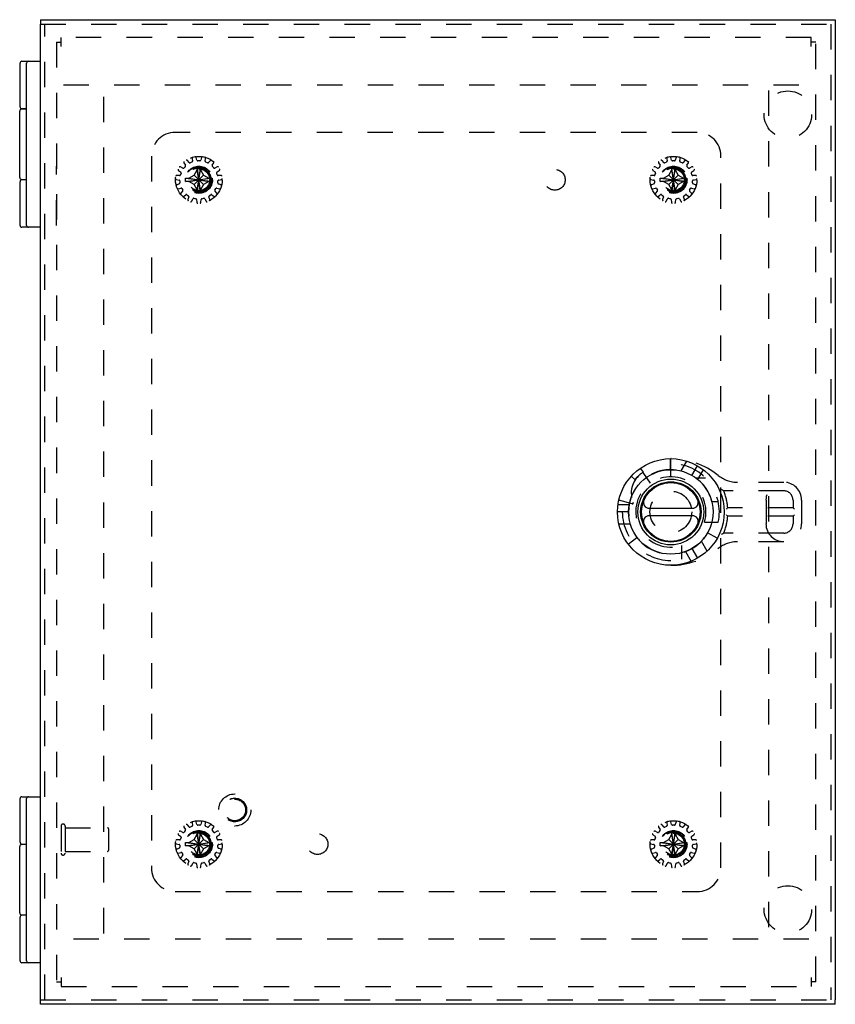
# Model space of a CAD drawing. Header units: inches. Extents: x 0 to 48.6, y 0 to 31.4.
# Tile 10 of 14: x 12.4 to 21, y 11 to 21.3. Entities that reach past the tile are written whole.
import ezdxf

# ---------------------------------------------------------------- set-up
doc = ezdxf.new("R2010")
doc.units = ezdxf.units.IN
doc.header["$LTSCALE"] = 2.671429
doc.header["$MEASUREMENT"] = 0
doc.linetypes.add('HIDDEN', pattern=[0.2, 0.1, -0.1])
for name, color, linetype in [('DEFAULT_2', 8, 'HIDDEN'), ('DOOR_ASSEMBLY', 7, 'CONTINUOUS'), ('SUBPANEL', 7, 'CONTINUOUS')]:
    doc.layers.add(name, color=color, linetype=linetype)

msp = doc.modelspace()

# ---------------------------------------------------------------- linework, layer by layer
at = {"layer": 'DEFAULT_2', "color": 8, "linetype": 'HIDDEN'}
for p, q in [((12.77, 21.108), (12.77, 11.204)), ((12.77, 21.108), (12.818, 21.108)), ((12.818, 21.061), (12.818, 21.156)), ((20.722, 21.156), (12.818, 21.156)), ((20.722, 21.061), (20.722, 21.156)), ((20.77, 21.108), (20.722, 21.108)), ((20.77, 11.204), (20.77, 21.108)), ((12.843, 20.656), (20.697, 20.656)), ((13.27, 11.716), (13.27, 20.596)), ((20.27, 20.596), (20.27, 11.716)), ((14.113, 19.834), (14.128, 19.81)), ((14.167, 19.838), (14.149, 19.86)), ((14.197, 19.843), (14.179, 19.835)), ((14.199, 19.882), (14.203, 19.854)), ((14.25, 19.864), (14.242, 19.892)), ((14.28, 19.857), (14.26, 19.857)), ((14.297, 19.892), (14.289, 19.864)), ((14.337, 19.854), (14.34, 19.882)), ((14.361, 19.835), (14.342, 19.843)), ((14.391, 19.86), (14.372, 19.838)), ((14.411, 19.81), (14.427, 19.834)), ((19.113, 19.834), (19.128, 19.81)), ((19.167, 19.838), (19.149, 19.86)), ((19.197, 19.843), (19.179, 19.835)), ((19.199, 19.882), (19.203, 19.854)), ((19.25, 19.864), (19.242, 19.892)), ((19.28, 19.857), (19.26, 19.857)), ((19.297, 19.892), (19.289, 19.864)), ((19.337, 19.854), (19.34, 19.882)), ((19.361, 19.835), (19.342, 19.843)), ((19.391, 19.86), (19.372, 19.838)), ((19.411, 19.81), (19.427, 19.834)), ((14.054, 19.755), (14.078, 19.739)), ((14.082, 19.727), (14.075, 19.708)), ((14.102, 19.78), (14.076, 19.793)), ((14.127, 19.798), (14.114, 19.783)), ((14.22, 19.705), (14.252, 19.76)), ((14.252, 19.515), (14.288, 19.796)), ((14.252, 19.795), (14.252, 19.796)), ((14.288, 19.515), (14.252, 19.796)), ((14.252, 19.76), (14.252, 19.795)), ((14.252, 19.551), (14.288, 19.76)), ((14.288, 19.551), (14.252, 19.76)), ((14.288, 19.796), (14.288, 19.795)), ((14.288, 19.795), (14.288, 19.76)), ((14.288, 19.76), (14.319, 19.705)), ((14.426, 19.783), (14.412, 19.798)), ((14.463, 19.793), (14.438, 19.78)), ((14.464, 19.708), (14.458, 19.727)), ((14.462, 19.739), (14.485, 19.755)), ((19.054, 19.755), (19.078, 19.739)), ((19.082, 19.727), (19.075, 19.708)), ((19.102, 19.78), (19.076, 19.793)), ((19.127, 19.798), (19.114, 19.783)), ((19.22, 19.705), (19.252, 19.76)), ((19.252, 19.515), (19.288, 19.796)), ((19.252, 19.795), (19.252, 19.796)), ((19.288, 19.515), (19.252, 19.796)), ((19.252, 19.76), (19.252, 19.795)), ((19.252, 19.551), (19.288, 19.76)), ((19.288, 19.551), (19.252, 19.76)), ((19.288, 19.796), (19.288, 19.795)), ((19.288, 19.795), (19.288, 19.76)), ((19.288, 19.76), (19.319, 19.705)), ((19.426, 19.783), (19.412, 19.798)), ((19.463, 19.793), (19.438, 19.78)), ((19.464, 19.708), (19.458, 19.727)), ((19.462, 19.739), (19.485, 19.755)), ((14.032, 19.659), (14.061, 19.653)), ((14.066, 19.701), (14.037, 19.702)), ((14.065, 19.614), (14.038, 19.604)), ((14.069, 19.645), (14.071, 19.625)), ((14.129, 19.674), (14.41, 19.638)), ((14.129, 19.674), (14.13, 19.674)), ((14.129, 19.638), (14.41, 19.674)), ((14.13, 19.638), (14.129, 19.638)), ((14.13, 19.674), (14.165, 19.674)), ((14.165, 19.638), (14.13, 19.638)), ((14.165, 19.674), (14.22, 19.705)), ((14.165, 19.674), (14.374, 19.638)), ((14.165, 19.638), (14.374, 19.674)), ((14.22, 19.606), (14.165, 19.638)), ((14.22, 19.606), (14.319, 19.705)), ((14.319, 19.606), (14.22, 19.705)), ((14.319, 19.705), (14.374, 19.674)), ((14.374, 19.638), (14.319, 19.606)), ((14.374, 19.674), (14.409, 19.674)), ((14.409, 19.638), (14.374, 19.638)), ((14.409, 19.674), (14.41, 19.674)), ((14.41, 19.638), (14.409, 19.638)), ((14.469, 19.625), (14.471, 19.645)), ((14.503, 19.702), (14.474, 19.701)), ((14.501, 19.604), (14.475, 19.614)), ((14.479, 19.653), (14.507, 19.659)), ((19.032, 19.659), (19.061, 19.653)), ((19.066, 19.701), (19.037, 19.702)), ((19.065, 19.614), (19.038, 19.604)), ((19.069, 19.645), (19.071, 19.625)), ((19.129, 19.638), (19.41, 19.674)), ((19.129, 19.674), (19.13, 19.674)), ((19.129, 19.674), (19.41, 19.638)), ((19.13, 19.638), (19.129, 19.638)), ((19.13, 19.674), (19.165, 19.674)), ((19.165, 19.638), (19.13, 19.638)), ((19.165, 19.674), (19.22, 19.705)), ((19.165, 19.638), (19.374, 19.674)), ((19.165, 19.674), (19.374, 19.638)), ((19.22, 19.606), (19.165, 19.638)), ((19.22, 19.606), (19.319, 19.705)), ((19.319, 19.606), (19.22, 19.705)), ((19.319, 19.705), (19.374, 19.674)), ((19.374, 19.638), (19.319, 19.606)), ((19.374, 19.674), (19.409, 19.674)), ((19.409, 19.638), (19.374, 19.638)), ((19.409, 19.674), (19.41, 19.674)), ((19.41, 19.638), (19.409, 19.638)), ((19.469, 19.625), (19.471, 19.645)), ((19.503, 19.702), (19.474, 19.701)), ((19.501, 19.604), (19.475, 19.614)), ((19.479, 19.653), (19.507, 19.659)), ((14.052, 19.562), (14.08, 19.569)), ((14.099, 19.535), (14.079, 19.514)), ((14.091, 19.564), (14.101, 19.547)), ((14.252, 19.551), (14.22, 19.606)), ((14.252, 19.516), (14.252, 19.551)), ((14.252, 19.515), (14.252, 19.516)), ((14.319, 19.606), (14.288, 19.551)), ((14.288, 19.551), (14.288, 19.516)), ((14.288, 19.516), (14.288, 19.515)), ((14.439, 19.547), (14.449, 19.564)), ((14.46, 19.514), (14.44, 19.535)), ((14.46, 19.569), (14.488, 19.562)), ((19.052, 19.562), (19.08, 19.569)), ((19.099, 19.535), (19.079, 19.514)), ((19.091, 19.564), (19.101, 19.547)), ((19.252, 19.551), (19.22, 19.606)), ((19.252, 19.516), (19.252, 19.551)), ((19.252, 19.515), (19.252, 19.516)), ((19.319, 19.606), (19.288, 19.551)), ((19.288, 19.551), (19.288, 19.516)), ((19.288, 19.516), (19.288, 19.515)), ((19.439, 19.547), (19.449, 19.564)), ((19.46, 19.514), (19.44, 19.535)), ((19.46, 19.569), (19.488, 19.562)), ((14.109, 19.481), (14.131, 19.499)), ((14.143, 19.499), (14.16, 19.487)), ((14.163, 19.476), (14.153, 19.449)), ((14.194, 19.431), (14.207, 19.456)), ((14.218, 19.461), (14.238, 19.457)), ((14.246, 19.448), (14.248, 19.419)), ((14.292, 19.419), (14.294, 19.448)), ((14.302, 19.457), (14.321, 19.461)), ((14.332, 19.456), (14.346, 19.431)), ((14.386, 19.449), (14.376, 19.476)), ((14.38, 19.487), (14.396, 19.499)), ((14.408, 19.499), (14.431, 19.481)), ((19.109, 19.481), (19.131, 19.499)), ((19.143, 19.499), (19.16, 19.487)), ((19.163, 19.476), (19.153, 19.449)), ((19.194, 19.431), (19.207, 19.456)), ((19.218, 19.461), (19.238, 19.457)), ((19.246, 19.448), (19.248, 19.419)), ((19.292, 19.419), (19.294, 19.448)), ((19.302, 19.457), (19.321, 19.461)), ((19.332, 19.456), (19.346, 19.431)), ((19.386, 19.449), (19.376, 19.476)), ((19.38, 19.487), (19.396, 19.499)), ((19.408, 19.499), (19.431, 19.481)), ((14.199, 12.882), (14.203, 12.854)), ((14.25, 12.864), (14.242, 12.892)), ((14.297, 12.892), (14.289, 12.864)), ((14.337, 12.854), (14.34, 12.882)), ((19.199, 12.882), (19.203, 12.854)), ((19.25, 12.864), (19.242, 12.892)), ((19.297, 12.892), (19.289, 12.864)), ((19.337, 12.854), (19.34, 12.882)), ((12.818, 12.846), (12.818, 12.562)), ((12.861, 12.846), (12.861, 12.562)), ((12.861, 12.828), (13.308, 12.828)), ((13.318, 12.818), (13.318, 12.59)), ((14.102, 12.78), (14.076, 12.793)), ((14.113, 12.834), (14.128, 12.81)), ((14.127, 12.798), (14.114, 12.783)), ((14.167, 12.838), (14.149, 12.86)), ((14.197, 12.843), (14.179, 12.835)), ((14.288, 12.515), (14.252, 12.796)), ((14.252, 12.795), (14.252, 12.796)), ((14.252, 12.515), (14.288, 12.796)), ((14.252, 12.76), (14.252, 12.795)), ((14.28, 12.857), (14.26, 12.857)), ((14.288, 12.796), (14.288, 12.795)), ((14.288, 12.795), (14.288, 12.76)), ((14.361, 12.835), (14.342, 12.843)), ((14.391, 12.86), (14.372, 12.838)), ((14.411, 12.81), (14.427, 12.834)), ((14.426, 12.783), (14.412, 12.798)), ((14.463, 12.793), (14.438, 12.78)), ((19.102, 12.78), (19.076, 12.793)), ((19.113, 12.834), (19.128, 12.81)), ((19.127, 12.798), (19.114, 12.783)), ((19.167, 12.838), (19.149, 12.86)), ((19.197, 12.843), (19.179, 12.835)), ((19.288, 12.515), (19.252, 12.796)), ((19.252, 12.795), (19.252, 12.796)), ((19.252, 12.515), (19.288, 12.796)), ((19.252, 12.76), (19.252, 12.795)), ((19.28, 12.857), (19.26, 12.857)), ((19.288, 12.796), (19.288, 12.795)), ((19.288, 12.795), (19.288, 12.76)), ((19.361, 12.835), (19.342, 12.843)), ((19.391, 12.86), (19.372, 12.838)), ((19.411, 12.81), (19.427, 12.834)), ((19.426, 12.783), (19.412, 12.798)), ((19.463, 12.793), (19.438, 12.78)), ((14.032, 12.659), (14.061, 12.653)), ((14.066, 12.701), (14.037, 12.702)), ((14.054, 12.755), (14.078, 12.739)), ((14.082, 12.727), (14.075, 12.708)), ((14.129, 12.674), (14.41, 12.638)), ((14.129, 12.638), (14.41, 12.674)), ((14.129, 12.674), (14.13, 12.674)), ((14.13, 12.674), (14.165, 12.674)), ((14.165, 12.674), (14.22, 12.705)), ((14.165, 12.674), (14.374, 12.638)), ((14.165, 12.638), (14.374, 12.674)), ((14.22, 12.705), (14.252, 12.76)), ((14.319, 12.606), (14.22, 12.705)), ((14.22, 12.606), (14.319, 12.705)), ((14.288, 12.551), (14.252, 12.76)), ((14.252, 12.551), (14.288, 12.76)), ((14.288, 12.76), (14.319, 12.705)), ((14.319, 12.705), (14.374, 12.674)), ((14.374, 12.674), (14.409, 12.674)), ((14.409, 12.674), (14.41, 12.674)), ((14.464, 12.708), (14.458, 12.727)), ((14.462, 12.739), (14.485, 12.755)), ((14.503, 12.702), (14.474, 12.701)), ((14.479, 12.653), (14.507, 12.659)), ((19.032, 12.659), (19.061, 12.653)), ((19.066, 12.701), (19.037, 12.702)), ((19.054, 12.755), (19.078, 12.739)), ((19.082, 12.727), (19.075, 12.708)), ((19.129, 12.638), (19.41, 12.674)), ((19.129, 12.674), (19.13, 12.674)), ((19.129, 12.674), (19.41, 12.638)), ((19.13, 12.674), (19.165, 12.674)), ((19.165, 12.674), (19.22, 12.705)), ((19.165, 12.638), (19.374, 12.674)), ((19.165, 12.674), (19.374, 12.638)), ((19.22, 12.705), (19.252, 12.76)), ((19.22, 12.705), (19.319, 12.606)), ((19.22, 12.606), (19.319, 12.705)), ((19.288, 12.551), (19.252, 12.76)), ((19.252, 12.551), (19.288, 12.76)), ((19.288, 12.76), (19.319, 12.705)), ((19.319, 12.705), (19.374, 12.674)), ((19.374, 12.674), (19.409, 12.674)), ((19.409, 12.674), (19.41, 12.674)), ((19.464, 12.708), (19.458, 12.727)), ((19.462, 12.739), (19.485, 12.755)), ((19.503, 12.702), (19.474, 12.701)), ((19.479, 12.653), (19.507, 12.659)), ((12.861, 12.58), (13.308, 12.58)), ((14.065, 12.614), (14.038, 12.604)), ((14.052, 12.562), (14.08, 12.569)), ((14.069, 12.645), (14.071, 12.625)), ((14.091, 12.564), (14.101, 12.547)), ((14.13, 12.638), (14.129, 12.638)), ((14.165, 12.638), (14.13, 12.638)), ((14.22, 12.606), (14.165, 12.638)), ((14.252, 12.551), (14.22, 12.606)), ((14.319, 12.606), (14.288, 12.551)), ((14.374, 12.638), (14.319, 12.606)), ((14.409, 12.638), (14.374, 12.638)), ((14.41, 12.638), (14.409, 12.638)), ((14.439, 12.547), (14.449, 12.564)), ((14.46, 12.569), (14.488, 12.562)), ((14.469, 12.625), (14.471, 12.645)), ((14.501, 12.604), (14.475, 12.614)), ((19.065, 12.614), (19.038, 12.604)), ((19.052, 12.562), (19.08, 12.569)), ((19.069, 12.645), (19.071, 12.625)), ((19.091, 12.564), (19.101, 12.547)), ((19.13, 12.638), (19.129, 12.638)), ((19.165, 12.638), (19.13, 12.638)), ((19.22, 12.606), (19.165, 12.638)), ((19.252, 12.551), (19.22, 12.606)), ((19.319, 12.606), (19.288, 12.551)), ((19.374, 12.638), (19.319, 12.606)), ((19.409, 12.638), (19.374, 12.638)), ((19.41, 12.638), (19.409, 12.638)), ((19.439, 12.547), (19.449, 12.564)), ((19.46, 12.569), (19.488, 12.562)), ((19.469, 12.625), (19.471, 12.645)), ((19.501, 12.604), (19.475, 12.614)), ((14.099, 12.535), (14.079, 12.514)), ((14.109, 12.481), (14.131, 12.499)), ((14.143, 12.499), (14.16, 12.487)), ((14.163, 12.476), (14.153, 12.449)), ((14.194, 12.431), (14.207, 12.456)), ((14.218, 12.461), (14.238, 12.457)), ((14.252, 12.516), (14.252, 12.551)), ((14.252, 12.515), (14.252, 12.516)), ((14.288, 12.551), (14.288, 12.516)), ((14.288, 12.516), (14.288, 12.515)), ((14.302, 12.457), (14.321, 12.461)), ((14.332, 12.456), (14.346, 12.431)), ((14.386, 12.449), (14.376, 12.476)), ((14.38, 12.487), (14.396, 12.499)), ((14.408, 12.499), (14.431, 12.481)), ((14.46, 12.514), (14.44, 12.535)), ((19.099, 12.535), (19.079, 12.514)), ((19.109, 12.481), (19.131, 12.499)), ((19.143, 12.499), (19.16, 12.487)), ((19.163, 12.476), (19.153, 12.449)), ((19.194, 12.431), (19.207, 12.456)), ((19.218, 12.461), (19.238, 12.457)), ((19.252, 12.516), (19.252, 12.551)), ((19.252, 12.515), (19.252, 12.516)), ((19.288, 12.551), (19.288, 12.516)), ((19.288, 12.516), (19.288, 12.515)), ((19.302, 12.457), (19.321, 12.461)), ((19.332, 12.456), (19.346, 12.431)), ((19.386, 12.449), (19.376, 12.476)), ((19.38, 12.487), (19.396, 12.499)), ((19.408, 12.499), (19.431, 12.481)), ((19.46, 12.514), (19.44, 12.535)), ((14.246, 12.448), (14.248, 12.419)), ((14.292, 12.419), (14.294, 12.448)), ((19.246, 12.448), (19.248, 12.419)), ((19.292, 12.419), (19.294, 12.448)), ((20.697, 11.656), (12.843, 11.656)), ((12.818, 11.251), (12.818, 11.156)), ((20.722, 11.251), (20.722, 11.156)), ((12.77, 11.204), (12.818, 11.204)), ((12.818, 11.156), (20.722, 11.156)), ((20.77, 11.204), (20.722, 11.204))]:
    msp.add_line(p, q, dxfattribs=at)
for points in [[(14.252, 19.796), (14.258, 19.796), (14.264, 19.796), (14.27, 19.796), (14.276, 19.796), (14.282, 19.796), (14.288, 19.796)], [(19.252, 19.796), (19.258, 19.796), (19.264, 19.796), (19.27, 19.796), (19.276, 19.796), (19.282, 19.796), (19.288, 19.796)], [(14.129, 19.656), (14.129, 19.659), (14.129, 19.662), (14.129, 19.665), (14.129, 19.668), (14.129, 19.671), (14.129, 19.674)], [(14.129, 19.638), (14.129, 19.641), (14.129, 19.644), (14.129, 19.647), (14.129, 19.65), (14.129, 19.653), (14.129, 19.656)], [(14.41, 19.674), (14.41, 19.671), (14.41, 19.668), (14.41, 19.665), (14.41, 19.662), (14.41, 19.659), (14.41, 19.656)], [(14.41, 19.656), (14.41, 19.653), (14.41, 19.65), (14.41, 19.647), (14.41, 19.644), (14.41, 19.641), (14.41, 19.638)], [(19.129, 19.656), (19.129, 19.659), (19.129, 19.662), (19.129, 19.665), (19.129, 19.668), (19.129, 19.671), (19.129, 19.674)], [(19.129, 19.638), (19.129, 19.641), (19.129, 19.644), (19.129, 19.647), (19.129, 19.65), (19.129, 19.653), (19.129, 19.656)], [(19.41, 19.674), (19.41, 19.671), (19.41, 19.668), (19.41, 19.665), (19.41, 19.662), (19.41, 19.659), (19.41, 19.656)], [(19.41, 19.656), (19.41, 19.653), (19.41, 19.65), (19.41, 19.647), (19.41, 19.644), (19.41, 19.641), (19.41, 19.638)], [(14.288, 19.515), (14.282, 19.515), (14.276, 19.515), (14.27, 19.515), (14.264, 19.515), (14.258, 19.515), (14.252, 19.515)], [(19.288, 19.515), (19.282, 19.515), (19.276, 19.515), (19.27, 19.515), (19.264, 19.515), (19.258, 19.515), (19.252, 19.515)], [(14.252, 12.796), (14.258, 12.796), (14.264, 12.796), (14.27, 12.796), (14.276, 12.796), (14.282, 12.796), (14.288, 12.796)], [(19.252, 12.796), (19.258, 12.796), (19.264, 12.796), (19.27, 12.796), (19.276, 12.796), (19.282, 12.796), (19.288, 12.796)], [(14.129, 12.656), (14.129, 12.659), (14.129, 12.662), (14.129, 12.665), (14.129, 12.668), (14.129, 12.671), (14.129, 12.674)], [(14.41, 12.674), (14.41, 12.671), (14.41, 12.668), (14.41, 12.665), (14.41, 12.662), (14.41, 12.659), (14.41, 12.656)], [(19.129, 12.656), (19.129, 12.659), (19.129, 12.662), (19.129, 12.665), (19.129, 12.668), (19.129, 12.671), (19.129, 12.674)], [(19.41, 12.674), (19.41, 12.671), (19.41, 12.668), (19.41, 12.665), (19.41, 12.662), (19.41, 12.659), (19.41, 12.656)], [(14.129, 12.638), (14.129, 12.641), (14.129, 12.644), (14.129, 12.647), (14.129, 12.65), (14.129, 12.653), (14.129, 12.656)], [(14.41, 12.656), (14.41, 12.653), (14.41, 12.65), (14.41, 12.647), (14.41, 12.644), (14.41, 12.641), (14.41, 12.638)], [(19.129, 12.638), (19.129, 12.641), (19.129, 12.644), (19.129, 12.647), (19.129, 12.65), (19.129, 12.653), (19.129, 12.656)], [(19.41, 12.656), (19.41, 12.653), (19.41, 12.65), (19.41, 12.647), (19.41, 12.644), (19.41, 12.641), (19.41, 12.638)], [(14.288, 12.515), (14.282, 12.515), (14.276, 12.515), (14.27, 12.515), (14.264, 12.515), (14.258, 12.515), (14.252, 12.515)], [(19.288, 12.515), (19.282, 12.515), (19.276, 12.515), (19.27, 12.515), (19.264, 12.515), (19.258, 12.515), (19.252, 12.515)]]:
    msp.add_lwpolyline(points, dxfattribs=at)
for centre, radius in [((14.27, 19.656), 0.246), ((19.27, 19.656), 0.246), ((14.27, 19.656), 0.143), ((14.27, 19.656), 0.128), ((14.27, 19.656), 0.124), ((14.27, 19.656), 0.114), ((19.27, 19.656), 0.143), ((19.27, 19.656), 0.128), ((19.27, 19.656), 0.124), ((19.27, 19.656), 0.114), ((14.27, 12.656), 0.246), ((19.27, 12.656), 0.246), ((14.27, 12.656), 0.143), ((14.27, 12.656), 0.128), ((14.27, 12.656), 0.124), ((14.27, 12.656), 0.114), ((19.27, 12.656), 0.143), ((19.27, 12.656), 0.128), ((19.27, 12.656), 0.124), ((19.27, 12.656), 0.114)]:
    msp.add_circle(centre, radius, dxfattribs=at)
for centre, radius, start, end in [((14.121, 19.839), 0.01, 128.9326, 211.8493), ((14.141, 19.853), 0.01, 40.1507, 123.0674), ((14.175, 19.844), 0.01, 220.1507, 294), ((14.193, 19.853), 0.01, 294, 7.8493), ((14.209, 19.884), 0.01, 104.9326, 187.8493), ((14.233, 19.889), 0.01, 16.1507, 99.0674), ((14.26, 19.867), 0.01, 196.1507, 270), ((14.28, 19.867), 0.01, 270, 343.8493), ((14.307, 19.889), 0.01, 80.9326, 163.8493), ((14.331, 19.884), 0.01, 352.1507, 75.0674), ((14.346, 19.853), 0.01, 172.1507, 246), ((14.365, 19.844), 0.01, 246, 319.8493), ((14.398, 19.853), 0.01, 56.9326, 139.8493), ((14.418, 19.839), 0.01, 328.1507, 51.0674), ((19.121, 19.839), 0.01, 128.9326, 211.8493), ((19.141, 19.853), 0.01, 40.1507, 123.0674), ((19.175, 19.844), 0.01, 220.1507, 294), ((19.193, 19.853), 0.01, 294, 7.8493), ((19.209, 19.884), 0.01, 104.9326, 187.8493), ((19.233, 19.889), 0.01, 16.1507, 99.0674), ((19.26, 19.867), 0.01, 196.1507, 270), ((19.28, 19.867), 0.01, 270, 343.8493), ((19.307, 19.889), 0.01, 80.9326, 163.8493), ((19.331, 19.884), 0.01, 352.1507, 75.0674), ((19.346, 19.853), 0.01, 172.1507, 246), ((19.365, 19.844), 0.01, 246, 319.8493), ((19.398, 19.853), 0.01, 56.9326, 139.8493), ((19.418, 19.839), 0.01, 328.1507, 51.0674), ((14.06, 19.763), 0.01, 152.9326, 235.8493), ((14.072, 19.784), 0.01, 64.1507, 147.0674), ((14.072, 19.73), 0.01, 342, 55.8493), ((14.106, 19.789), 0.01, 244.1507, 318), ((14.12, 19.804), 0.01, 318, 31.8493), ((14.42, 19.804), 0.01, 148.1507, 222), ((14.433, 19.789), 0.01, 222, 295.8493), ((14.467, 19.73), 0.01, 124.1507, 198), ((14.468, 19.784), 0.01, 32.9326, 115.8493), ((14.48, 19.763), 0.01, 304.1507, 27.0674), ((19.06, 19.763), 0.01, 152.9326, 235.8493), ((19.072, 19.784), 0.01, 64.1507, 147.0674), ((19.072, 19.73), 0.01, 342, 55.8493), ((19.106, 19.789), 0.01, 244.1507, 318), ((19.12, 19.804), 0.01, 318, 31.8493), ((19.42, 19.804), 0.01, 148.1507, 222), ((19.433, 19.789), 0.01, 222, 295.8493), ((19.467, 19.73), 0.01, 124.1507, 198), ((19.468, 19.784), 0.01, 32.9326, 115.8493), ((19.48, 19.763), 0.01, 304.1507, 27.0674), ((14.034, 19.668), 0.01, 176.9326, 259.8493), ((14.037, 19.692), 0.01, 88.1507, 171.0674), ((14.059, 19.644), 0.01, 6, 79.8493), ((14.061, 19.624), 0.01, 292.1507, 6), ((14.066, 19.711), 0.01, 268.1507, 342), ((14.473, 19.711), 0.01, 198, 271.8493), ((14.479, 19.624), 0.01, 174, 247.8493), ((14.481, 19.644), 0.01, 100.1507, 174), ((14.503, 19.692), 0.01, 8.9326, 91.8493), ((14.505, 19.668), 0.01, 280.1507, 3.0674), ((19.034, 19.668), 0.01, 176.9326, 259.8493), ((19.037, 19.692), 0.01, 88.1507, 171.0674), ((19.059, 19.644), 0.01, 6, 79.8493), ((19.061, 19.624), 0.01, 292.1507, 6), ((19.066, 19.711), 0.01, 268.1507, 342), ((19.473, 19.711), 0.01, 198, 271.8493), ((19.479, 19.624), 0.01, 174, 247.8493), ((19.481, 19.644), 0.01, 100.1507, 174), ((19.503, 19.692), 0.01, 8.9326, 91.8493), ((19.505, 19.668), 0.01, 280.1507, 3.0674), ((14.042, 19.594), 0.01, 112.1507, 195.0674), ((14.049, 19.571), 0.01, 200.9326, 283.8493), ((14.086, 19.507), 0.01, 136.1507, 219.0674), ((14.082, 19.559), 0.01, 30, 103.8493), ((14.092, 19.542), 0.01, 316.1507, 30), ((14.447, 19.542), 0.01, 150, 223.8493), ((14.457, 19.559), 0.01, 76.1507, 150), ((14.453, 19.507), 0.01, 320.9326, 43.8493), ((14.49, 19.571), 0.01, 256.1507, 339.0674), ((14.498, 19.594), 0.01, 344.9326, 67.8493), ((19.042, 19.594), 0.01, 112.1507, 195.0674), ((19.049, 19.571), 0.01, 200.9326, 283.8493), ((19.086, 19.507), 0.01, 136.1507, 219.0674), ((19.082, 19.559), 0.01, 30, 103.8493), ((19.092, 19.542), 0.01, 316.1507, 30), ((19.447, 19.542), 0.01, 150, 223.8493), ((19.457, 19.559), 0.01, 76.1507, 150), ((19.453, 19.507), 0.01, 320.9326, 43.8493), ((19.49, 19.571), 0.01, 256.1507, 339.0674), ((19.498, 19.594), 0.01, 344.9326, 67.8493), ((14.103, 19.489), 0.01, 224.9326, 307.8493), ((14.138, 19.491), 0.01, 54, 127.8493), ((14.163, 19.445), 0.01, 160.1507, 243.0674), ((14.154, 19.479), 0.01, 340.1507, 54), ((14.185, 19.435), 0.01, 248.9326, 331.8493), ((14.216, 19.451), 0.01, 78, 151.8493), ((14.236, 19.447), 0.01, 4.1507, 78), ((14.258, 19.42), 0.01, 184.1507, 267.0674), ((14.282, 19.42), 0.01, 272.9326, 355.8493), ((14.304, 19.447), 0.01, 102, 175.8493), ((14.323, 19.451), 0.01, 28.1507, 102), ((14.355, 19.435), 0.01, 208.1507, 291.0674), ((14.386, 19.479), 0.01, 126, 199.8493), ((14.377, 19.445), 0.01, 296.9326, 19.8493), ((14.402, 19.491), 0.01, 52.1507, 126), ((14.437, 19.489), 0.01, 232.1507, 315.0674), ((19.103, 19.489), 0.01, 224.9326, 307.8493), ((19.138, 19.491), 0.01, 54, 127.8493), ((19.163, 19.445), 0.01, 160.1507, 243.0674), ((19.154, 19.479), 0.01, 340.1507, 54), ((19.185, 19.435), 0.01, 248.9326, 331.8493), ((19.216, 19.451), 0.01, 78, 151.8493), ((19.236, 19.447), 0.01, 4.1507, 78), ((19.258, 19.42), 0.01, 184.1507, 267.0674), ((19.282, 19.42), 0.01, 272.9326, 355.8493), ((19.304, 19.447), 0.01, 102, 175.8493), ((19.323, 19.451), 0.01, 28.1507, 102), ((19.355, 19.435), 0.01, 208.1507, 291.0674), ((19.386, 19.479), 0.01, 126, 199.8493), ((19.377, 19.445), 0.01, 296.9326, 19.8493), ((19.402, 19.491), 0.01, 52.1507, 126), ((19.437, 19.489), 0.01, 232.1507, 315.0674), ((12.839, 12.846), 0.0215, 0, 180), ((14.209, 12.884), 0.01, 104.9326, 187.8493), ((14.233, 12.889), 0.01, 16.1507, 99.0674), ((14.307, 12.889), 0.01, 80.9326, 163.8493), ((14.331, 12.884), 0.01, 352.1507, 75.0674), ((19.209, 12.884), 0.01, 104.9326, 187.8493), ((19.233, 12.889), 0.01, 16.1507, 99.0674), ((19.307, 12.889), 0.01, 80.9326, 163.8493), ((19.331, 12.884), 0.01, 352.1507, 75.0674), ((13.308, 12.818), 0.01, 0, 90), ((14.06, 12.763), 0.01, 152.9326, 235.8493), ((14.072, 12.784), 0.01, 64.1507, 147.0674), ((14.106, 12.789), 0.01, 244.1507, 318), ((14.121, 12.839), 0.01, 128.9326, 211.8493), ((14.12, 12.804), 0.01, 318, 31.8493), ((14.141, 12.853), 0.01, 40.1507, 123.0674), ((14.175, 12.844), 0.01, 220.1507, 294), ((14.193, 12.853), 0.01, 294, 7.8493), ((14.26, 12.867), 0.01, 196.1507, 270), ((14.28, 12.867), 0.01, 270, 343.8493), ((14.346, 12.853), 0.01, 172.1507, 246), ((14.365, 12.844), 0.01, 246, 319.8493), ((14.398, 12.853), 0.01, 56.9326, 139.8493), ((14.42, 12.804), 0.01, 148.1507, 222), ((14.418, 12.839), 0.01, 328.1507, 51.0674), ((14.433, 12.789), 0.01, 222, 295.8493), ((14.468, 12.784), 0.01, 32.9326, 115.8493), ((14.48, 12.763), 0.01, 304.1507, 27.0674), ((19.06, 12.763), 0.01, 152.9326, 235.8493), ((19.072, 12.784), 0.01, 64.1507, 147.0674), ((19.106, 12.789), 0.01, 244.1507, 318), ((19.121, 12.839), 0.01, 128.9326, 211.8493), ((19.12, 12.804), 0.01, 318, 31.8493), ((19.141, 12.853), 0.01, 40.1507, 123.0674), ((19.175, 12.844), 0.01, 220.1507, 294), ((19.193, 12.853), 0.01, 294, 7.8493), ((19.26, 12.867), 0.01, 196.1507, 270), ((19.28, 12.867), 0.01, 270, 343.8493), ((19.346, 12.853), 0.01, 172.1507, 246), ((19.365, 12.844), 0.01, 246, 319.8493), ((19.398, 12.853), 0.01, 56.9326, 139.8493), ((19.42, 12.804), 0.01, 148.1507, 222), ((19.418, 12.839), 0.01, 328.1507, 51.0674), ((19.433, 12.789), 0.01, 222, 295.8493), ((19.468, 12.784), 0.01, 32.9326, 115.8493), ((19.48, 12.763), 0.01, 304.1507, 27.0674), ((14.034, 12.668), 0.01, 176.9326, 259.8493), ((14.037, 12.692), 0.01, 88.1507, 171.0674), ((14.066, 12.711), 0.01, 268.1507, 342), ((14.072, 12.73), 0.01, 342, 55.8493), ((14.467, 12.73), 0.01, 124.1507, 198), ((14.473, 12.711), 0.01, 198, 271.8493), ((14.503, 12.692), 0.01, 8.9326, 91.8493), ((14.505, 12.668), 0.01, 280.1507, 3.0674), ((19.034, 12.668), 0.01, 176.9326, 259.8493), ((19.037, 12.692), 0.01, 88.1507, 171.0674), ((19.066, 12.711), 0.01, 268.1507, 342), ((19.072, 12.73), 0.01, 342, 55.8493), ((19.467, 12.73), 0.01, 124.1507, 198), ((19.473, 12.711), 0.01, 198, 271.8493), ((19.503, 12.692), 0.01, 8.9326, 91.8493), ((19.505, 12.668), 0.01, 280.1507, 3.0674), ((12.839, 12.562), 0.0215, 180, 360), ((13.308, 12.59), 0.01, 270, 360), ((14.042, 12.594), 0.01, 112.1507, 195.0674), ((14.049, 12.571), 0.01, 200.9326, 283.8493), ((14.059, 12.644), 0.01, 6, 79.8493), ((14.061, 12.624), 0.01, 292.1507, 6), ((14.082, 12.559), 0.01, 30, 103.8493), ((14.457, 12.559), 0.01, 76.1507, 150), ((14.479, 12.624), 0.01, 174, 247.8493), ((14.481, 12.644), 0.01, 100.1507, 174), ((14.49, 12.571), 0.01, 256.1507, 339.0674), ((14.498, 12.594), 0.01, 344.9326, 67.8493), ((19.042, 12.594), 0.01, 112.1507, 195.0674), ((19.049, 12.571), 0.01, 200.9326, 283.8493), ((19.059, 12.644), 0.01, 6, 79.8493), ((19.061, 12.624), 0.01, 292.1507, 6), ((19.082, 12.559), 0.01, 30, 103.8493), ((19.457, 12.559), 0.01, 76.1507, 150), ((19.479, 12.624), 0.01, 174, 247.8493), ((19.481, 12.644), 0.01, 100.1507, 174), ((19.49, 12.571), 0.01, 256.1507, 339.0674), ((19.498, 12.594), 0.01, 344.9326, 67.8493), ((14.086, 12.507), 0.01, 136.1507, 219.0674), ((14.103, 12.489), 0.01, 224.9326, 307.8493), ((14.092, 12.542), 0.01, 316.1507, 30), ((14.138, 12.491), 0.01, 54, 127.8493), ((14.154, 12.479), 0.01, 340.1507, 54), ((14.216, 12.451), 0.01, 78, 151.8493), ((14.236, 12.447), 0.01, 4.1507, 78), ((14.304, 12.447), 0.01, 102, 175.8493), ((14.323, 12.451), 0.01, 28.1507, 102), ((14.386, 12.479), 0.01, 126, 199.8493), ((14.402, 12.491), 0.01, 52.1507, 126), ((14.437, 12.489), 0.01, 232.1507, 315.0674), ((14.447, 12.542), 0.01, 150, 223.8493), ((14.453, 12.507), 0.01, 320.9326, 43.8493), ((19.086, 12.507), 0.01, 136.1507, 219.0674), ((19.103, 12.489), 0.01, 224.9326, 307.8493), ((19.092, 12.542), 0.01, 316.1507, 30), ((19.138, 12.491), 0.01, 54, 127.8493), ((19.154, 12.479), 0.01, 340.1507, 54), ((19.216, 12.451), 0.01, 78, 151.8493), ((19.236, 12.447), 0.01, 4.1507, 78), ((19.304, 12.447), 0.01, 102, 175.8493), ((19.323, 12.451), 0.01, 28.1507, 102), ((19.386, 12.479), 0.01, 126, 199.8493), ((19.402, 12.491), 0.01, 52.1507, 126), ((19.437, 12.489), 0.01, 232.1507, 315.0674), ((19.447, 12.542), 0.01, 150, 223.8493), ((19.453, 12.507), 0.01, 320.9326, 43.8493), ((14.163, 12.445), 0.01, 160.1507, 243.0674), ((14.185, 12.435), 0.01, 248.9326, 331.8493), ((14.258, 12.42), 0.01, 184.1507, 267.0674), ((14.282, 12.42), 0.01, 272.9326, 355.8493), ((14.355, 12.435), 0.01, 208.1507, 291.0674), ((14.377, 12.445), 0.01, 296.9326, 19.8493), ((19.163, 12.445), 0.01, 160.1507, 243.0674), ((19.185, 12.435), 0.01, 248.9326, 331.8493), ((19.258, 12.42), 0.01, 184.1507, 267.0674), ((19.282, 12.42), 0.01, 272.9326, 355.8493), ((19.355, 12.435), 0.01, 208.1507, 291.0674), ((19.377, 12.445), 0.01, 296.9326, 19.8493)]:
    msp.add_arc(centre, radius, start, end, dxfattribs=at)
at = {"layer": 'DOOR_ASSEMBLY', "color": 7, "linetype": 'Continuous'}
for p, q in [((12.6, 21.343), (12.6, 21.295)), ((20.975, 21.343), (20.975, 21.295)), ((12.386, 20.426), (12.386, 20.886)), ((12.406, 20.906), (12.6, 20.906)), ((12.455, 19.176), (12.455, 20.886)), ((12.382, 19.681), (12.382, 20.381)), ((12.455, 20.401), (12.402, 20.401)), ((12.406, 20.406), (12.455, 20.406)), ((12.386, 19.176), (12.386, 19.636)), ((12.402, 19.661), (12.455, 19.661)), ((12.455, 19.656), (12.406, 19.656)), ((12.6, 19.156), (12.406, 19.156)), ((19.013, 16.196), (19.471, 16.196)), ((19.471, 16.116), (19.013, 16.116)), ((12.386, 12.676), (12.386, 13.136)), ((12.406, 13.156), (12.6, 13.156)), ((12.455, 11.426), (12.455, 13.136)), ((12.382, 11.931), (12.382, 12.631)), ((12.455, 12.651), (12.402, 12.651)), ((12.406, 12.656), (12.455, 12.656)), ((12.386, 11.426), (12.386, 11.886)), ((12.402, 11.911), (12.455, 11.911)), ((12.455, 11.906), (12.406, 11.906)), ((12.6, 11.406), (12.406, 11.406)), ((12.6, 10.968), (12.6, 11.016)), ((20.975, 10.968), (20.975, 11.016))]:
    msp.add_line(p, q, dxfattribs=at)
at = {"layer": 'DOOR_ASSEMBLY', "color": 3, "linetype": 'Continuous'}
for p, q in [((12.6, 21.343), (20.975, 21.343)), ((12.6, 11.016), (12.6, 21.295)), ((20.975, 21.295), (20.975, 11.016)), ((20.975, 10.968), (12.6, 10.968))]:
    msp.add_line(p, q, dxfattribs=at)
at = {"layer": 'DOOR_ASSEMBLY', "color": 8, "linetype": 'HIDDEN'}
for p, q in [((12.6, 21.295), (20.975, 21.295)), ((12.648, 11.016), (12.648, 21.295)), ((20.927, 21.295), (20.927, 11.016)), ((12.77, 19.176), (12.77, 19.801)), ((19.236, 16.718), (19.236, 16.601)), ((19.242, 16.526), (19.242, 16.718)), ((18.919, 16.616), (18.949, 16.574)), ((19.408, 16.693), (19.347, 16.589)), ((19.464, 16.542), (19.523, 16.643)), ((19.526, 16.499), (19.585, 16.601)), ((18.863, 16.499), (18.825, 16.534)), ((18.949, 16.574), (18.944, 16.571)), ((19.029, 16.459), (18.958, 16.561)), ((19.607, 16.513), (19.508, 16.513)), ((19.782, 16.39), (19.777, 16.393)), ((20.432, 16.468), (19.946, 16.468)), ((19.787, 16.387), (19.782, 16.39)), ((19.792, 16.383), (19.787, 16.387)), ((19.797, 16.38), (19.792, 16.383)), ((19.798, 16.379), (19.797, 16.38)), ((19.798, 16.379), (19.798, 16.379)), ((19.798, 16.379), (19.798, 16.379)), ((19.798, 16.379), (19.798, 16.379)), ((19.799, 16.379), (19.798, 16.379)), ((19.799, 16.379), (19.799, 16.379)), ((20.432, 16.378), (19.799, 16.378)), ((19.799, 16.378), (19.799, 16.378)), ((19.799, 16.378), (19.799, 16.378)), ((18.803, 16.231), (18.684, 16.231)), ((18.835, 16.243), (18.693, 16.281)), ((19.741, 16.263), (19.674, 16.263)), ((19.83, 16.189), (19.827, 16.186)), ((19.833, 16.192), (19.83, 16.189)), ((19.836, 16.195), (19.833, 16.192)), ((19.838, 16.198), (19.836, 16.195)), ((19.841, 16.201), (19.838, 16.198)), ((20.53, 16.201), (19.841, 16.201)), ((19.841, 16.201), (19.841, 16.201)), ((20.245, 16.281), (20.245, 16.031)), ((20.53, 16.281), (20.53, 16.201)), ((20.53, 16.201), (20.545, 16.186)), ((20.62, 16.281), (20.62, 16.031)), ((18.796, 16.156), (18.679, 16.156)), ((19.832, 16.12), (19.827, 16.126)), ((19.837, 16.115), (19.832, 16.12)), ((19.838, 16.114), (19.837, 16.115)), ((19.839, 16.113), (19.838, 16.114)), ((19.839, 16.113), (19.839, 16.113)), ((19.839, 16.112), (19.839, 16.113)), ((19.84, 16.112), (19.839, 16.112)), ((19.84, 16.112), (19.84, 16.112)), ((19.84, 16.112), (19.84, 16.112)), ((20.53, 16.111), (19.841, 16.111)), ((19.841, 16.111), (19.841, 16.111)), ((20.53, 16.111), (20.545, 16.126)), ((20.53, 16.111), (20.53, 16.031)), ((18.693, 16.031), (18.814, 16.031)), ((19.596, 16.048), (19.741, 16.048)), ((18.792, 15.818), (18.885, 15.888)), ((19.731, 15.879), (19.63, 15.937)), ((19.777, 15.919), (19.775, 15.918)), ((19.78, 15.921), (19.777, 15.919)), ((19.783, 15.923), (19.78, 15.921)), ((19.786, 15.925), (19.783, 15.923)), ((19.789, 15.927), (19.786, 15.925)), ((19.792, 15.929), (19.789, 15.927)), ((19.795, 15.931), (19.792, 15.929)), ((19.798, 15.933), (19.795, 15.931)), ((20.432, 15.933), (19.798, 15.933)), ((19.798, 15.933), (19.798, 15.933)), ((19.798, 15.933), (19.798, 15.933)), ((19.353, 15.803), (19.353, 15.657)), ((19.624, 15.743), (19.564, 15.848)), ((20.432, 15.843), (19.946, 15.843)), ((19.396, 15.738), (19.456, 15.635)), ((19.464, 15.77), (19.523, 15.669)), ((12.6, 11.016), (20.975, 11.016))]:
    msp.add_line(p, q, dxfattribs=at)
for points in [[(19.799, 16.379), (19.799, 16.379), (19.799, 16.379)], [(19.799, 16.378), (19.799, 16.378), (19.799, 16.379)], [(19.799, 16.378), (19.799, 16.378), (19.799, 16.378)], [(19.841, 16.201), (19.841, 16.201), (19.841, 16.201), (19.841, 16.201)], [(19.84, 16.111), (19.84, 16.112), (19.84, 16.112)], [(19.84, 16.111), (19.84, 16.111), (19.84, 16.111)], [(19.841, 16.111), (19.841, 16.111), (19.841, 16.111), (19.84, 16.111)], [(19.841, 16.111), (19.841, 16.111), (19.841, 16.111), (19.841, 16.111), (19.841, 16.111), (19.841, 16.111)]]:
    msp.add_lwpolyline(points, dxfattribs=at)
for centre, radius in [((20.475, 20.343), 0.25), ((19.242, 16.156), 0.22), ((14.648, 13.016), 0.169), ((14.648, 13.016), 0.125), ((14.648, 13.016), 0.124), ((14.648, 13.016), 0.114), ((20.475, 11.968), 0.25)]:
    msp.add_circle(centre, radius, dxfattribs=at)
at = {"layer": 'DOOR_ASSEMBLY', "color": 7, "linetype": 'Continuous'}
for radius in [0.562, 0.445, 0.347, 0.318, 0.31]:
    msp.add_circle((19.242, 16.156), radius, dxfattribs=at)
for centre, radius, start, end in [((12.406, 20.886), 0.02, 90, 180), ((12.475, 20.886), 0.02, 90, 180), ((12.402, 20.381), 0.02, 90, 180), ((12.406, 20.426), 0.02, 180, 270), ((12.402, 19.681), 0.02, 180, 270), ((12.406, 19.636), 0.02, 90, 180), ((12.406, 19.176), 0.02, 180, 270), ((12.475, 19.176), 0.02, 180, 270), ((19.013, 16.256), 0.06, 156.4218, 270), ((19.471, 16.256), 0.06, 270, 23.5782), ((19.013, 16.056), 0.06, 90, 203.5782), ((19.471, 16.056), 0.06, 336.4218, 90), ((12.406, 13.136), 0.02, 90, 180), ((12.475, 13.136), 0.02, 90, 180), ((12.406, 12.676), 0.02, 180, 270), ((12.402, 12.631), 0.02, 90, 180), ((12.402, 11.931), 0.02, 180, 270), ((12.406, 11.886), 0.02, 90, 180), ((12.406, 11.426), 0.02, 180, 270), ((12.475, 11.426), 0.02, 180, 270)]:
    msp.add_arc(centre, radius, start, end, dxfattribs=at)
at = {"layer": 'DOOR_ASSEMBLY', "color": 8, "linetype": 'HIDDEN'}
for centre, radius, start, end in [((19.242, 15.927), 0.791, 50.9276, 90), ((19.242, 16.156), 0.446, 13.9634, 346.0366), ((19.242, 16.156), 0.511, 347.8559, 90), ((19.075, 16.357), 0.25, 129.5613, 203.6937), ((19.242, 16.156), 0.511, 125, 137.7587), ((19.242, 16.156), 0.37, 343.1097, 287.4576), ((18.936, 16.546), 0.027, 35, 71.89), ((19.946, 16.795), 0.326, 230.9276, 270), ((20.432, 16.281), 0.188, 0, 180), ((19.256, 16.157), 0.587, 4.2688, 22.1369), ((20.432, 16.281), 0.0975, 0, 90), ((18.837, 16.252), 0.01, 255, 23.6937), ((19.242, 16.156), 0.511, 180, 282.5459), ((19.256, 16.157), 0.587, 337.5875, 355.4754), ((20.432, 16.031), 0.188, 180, 360), ((20.432, 16.031), 0.0975, 270, 360), ((19.242, 16.385), 0.791, 270, 309.0724), ((19.946, 15.517), 0.326, 90, 129.0724)]:
    msp.add_arc(centre, radius, start, end, dxfattribs=at)
at = {"layer": 'SUBPANEL', "color": 8, "linetype": 'HIDDEN'}
for p, q in [((19.52, 20.156), (14.02, 20.156)), ((13.77, 19.906), (13.77, 12.406)), ((19.77, 12.406), (19.77, 19.906)), ((14.02, 12.156), (19.52, 12.156))]:
    msp.add_line(p, q, dxfattribs=at)
for centre, radius in [((14.27, 19.656), 0.141), ((18.02, 19.656), 0.109), ((19.27, 19.656), 0.141), ((14.27, 12.656), 0.141), ((15.52, 12.656), 0.109), ((19.27, 12.656), 0.141)]:
    msp.add_circle(centre, radius, dxfattribs=at)
for centre, start, end in [((14.02, 19.906), 90, 180), ((19.52, 19.906), 0, 90), ((14.02, 12.406), 180, 270), ((19.52, 12.406), 270, 360)]:
    msp.add_arc(centre, 0.25, start, end, dxfattribs=at)

doc.saveas('drawing.dxf')
